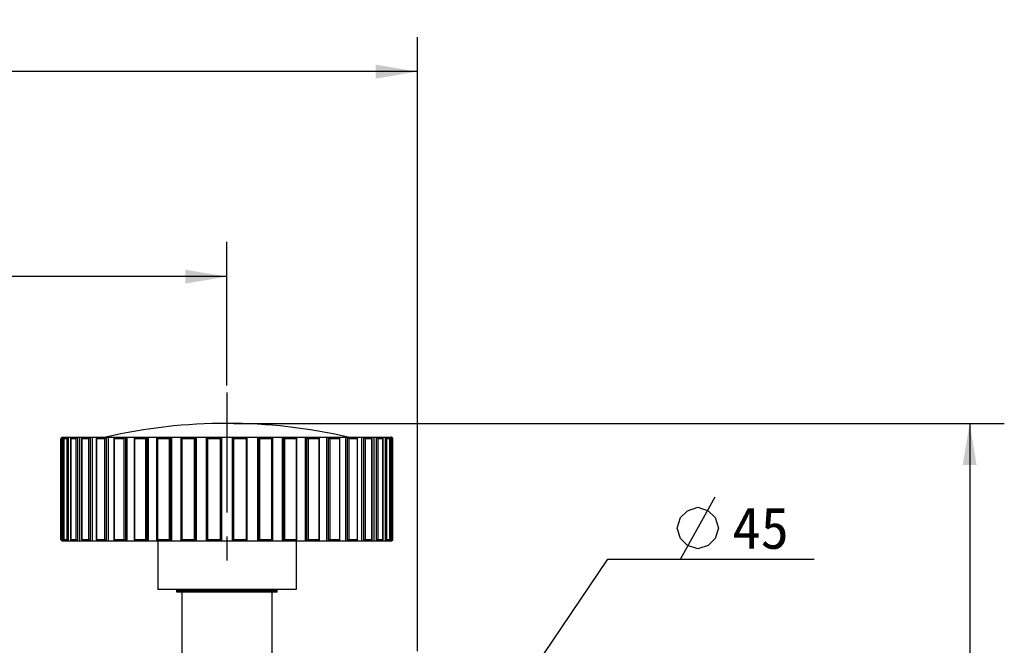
# Model space of a CAD drawing. Header units: millimetres. Extents: x 68 to 220, y 94 to 256.
# Tile 4 of 5: x 149 to 220, y 141 to 186. Entities that reach past the tile are written whole.
import ezdxf
from ezdxf.enums import TextEntityAlignment as Align

# ---------------------------------------------------------------- set-up
doc = ezdxf.new("R2010")
doc.units = ezdxf.units.MM
doc.header["$LTSCALE"] = 23.1
doc.linetypes.add('CENTER', pattern=[0.6, 0.375, -0.075, 0.075, -0.075])
doc.layers.get('0').update_dxf_attribs({"linetype": 'CONTINUOUS'})
for name, color, linetype in [('03_ALL_AXES', 7, 'CONTINUOUS'), ('4', 7, 'CONTINUOUS'), ('51__DRAFT_DIMS', 7, 'CONTINUOUS')]:
    doc.layers.add(name, color=color, linetype=linetype)
doc.styles.get("Standard").update_dxf_attribs({"font": 'simfang.ttf'})
doc.dimstyles.new('DIMSTYLE_1', dxfattribs={"dimtxt": 3, "dimasz": 3, "dimexe": 2.5, "dimexo": 0.5, "dimgap": 0.75, "dimtad": 1, "dimlfac": 2, "dimdsep": 46, "dimtxsty": 'STANDARD', "dimblk": '_FILLED', "dimblk1": '_FILLED', "dimblk2": '_FILLED', "dimcen": 0.09, "dimclrt": 3, "dimazin": 2, "dimtp": 0.3, "dimtm": 0.3, "dimtfac": 1, "dimtofl": 0, "dimtmove": 0, "dimatfit": 3, "dimldrblk": '_FILLED', "dimfxl": 1, "dimtolj": 1, "dimarcsym": 0})
doc.dimstyles.new('DIMSTYLE_3', dxfattribs={"dimtxt": 3, "dimasz": 3, "dimexe": 2.5, "dimexo": 0.5, "dimgap": 0.75, "dimtad": 1, "dimlfac": 2, "dimdsep": 46, "dimtxsty": 'STANDARD', "dimblk": '_FILLED', "dimblk1": '_FILLED', "dimblk2": '_FILLED', "dimcen": 0.09, "dimclrt": 3, "dimazin": 2, "dimtp": 0.5, "dimtm": 0.5, "dimtfac": 1, "dimtofl": 0, "dimtmove": 0, "dimatfit": 3, "dimldrblk": '_FILLED', "dimfxl": 1, "dimtolj": 1, "dimarcsym": 0})
doc.dimstyles.new('DIMSTYLE_5', dxfattribs={"dimtxt": 3, "dimasz": 3, "dimexe": 2.5, "dimexo": 0.5, "dimtad": 1, "dimlfac": 2, "dimdsep": 46, "dimtxsty": 'STANDARD', "dimblk": '_FILLED', "dimblk1": '_FILLED', "dimblk2": '_FILLED', "dimcen": 0.09, "dimclrt": 3, "dimazin": 2, "dimtp": 0.3, "dimtm": 0.3, "dimtfac": 1, "dimtofl": 0, "dimtmove": 0, "dimatfit": 1, "dimldrblk": '_FILLED', "dimfxl": 1, "dimtolj": 1, "dimarcsym": 0})

# ---------------------------------------------------------------- blocks, each defined once
blk = doc.blocks.new('_FILLED')
at = {"color": 0, "linetype": 'ByBlock'}
blk.add_solid([(0, 0), (-1, 0.167), (-1, -0.167)], dxfattribs=at)
blk = doc.blocks.new('*D3')
at = {"layer": '51__DRAFT_DIMS', "color": 4}
for p, q in [((106.752, 145.074), (106.752, 170.091)), ((163.752, 159.722), (163.752, 170.091)), ((106.752, 167.591), (135.252, 167.591)), ((163.752, 167.591), (135.252, 167.591))]:
    blk.add_line(p, q, dxfattribs=at)
at = {"layer": '51__DRAFT_DIMS', "color": 4, "xscale": 3, "yscale": 3, "zscale": 3, "rotation": 180}
blk.add_blockref('_FILLED', (106.752, 167.591), dxfattribs=at)
at = {"layer": '51__DRAFT_DIMS', "color": 4, "xscale": 3, "yscale": 3, "zscale": 3}
blk.add_blockref('_FILLED', (163.752, 167.591), dxfattribs=at)
at = {"layer": '51__DRAFT_DIMS', "color": 3}
blk.add_text('114', height=3, dxfattribs=at).set_placement((135.252, 168.341), align=Align.CENTER)
blk = doc.blocks.new('*D4')
at = {"layer": '51__DRAFT_DIMS', "color": 4}
for p, q in [((106.752, 145.074), (106.752, 184.891)), ((177.502, 140.549), (177.502, 184.891)), ((106.752, 182.391), (142.127, 182.391)), ((177.502, 182.391), (142.127, 182.391))]:
    blk.add_line(p, q, dxfattribs=at)
at = {"layer": '51__DRAFT_DIMS', "color": 4, "xscale": 3, "yscale": 3, "zscale": 3, "rotation": 180}
blk.add_blockref('_FILLED', (106.752, 182.391), dxfattribs=at)
at = {"layer": '51__DRAFT_DIMS', "color": 4, "xscale": 3, "yscale": 3, "zscale": 3}
blk.add_blockref('_FILLED', (177.502, 182.391), dxfattribs=at)
at = {"layer": '51__DRAFT_DIMS', "color": 3}
blk.add_text('141.5', height=3, dxfattribs=at).set_placement((142.127, 183.141), align=Align.CENTER)
blk = doc.blocks.new('*D6')
at = {"layer": '51__DRAFT_DIMS', "color": 4}
for p, q in [((164.252, 156.995), (219.888, 156.995)), ((217.388, 156.995), (217.388, 126.795)), ((217.388, 96.595), (217.388, 126.795)), ((164.252, 96.595), (219.888, 96.595))]:
    blk.add_line(p, q, dxfattribs=at)
at = {"layer": '51__DRAFT_DIMS', "color": 4, "xscale": 3, "yscale": 3, "zscale": 3}
for p, rotation in [((217.388, 156.995), 90), ((217.388, 96.595), 270)]:
    blk.add_blockref('_FILLED', p, dxfattribs=dict(at, rotation=rotation))
at = {"layer": '51__DRAFT_DIMS', "color": 3}
blk.add_text('120.8', height=3, rotation=90, dxfattribs=at).set_placement((216.638, 126.795), align=Align.CENTER)
blk = doc.blocks.new('*D7')
at = {"layer": '51__DRAFT_DIMS', "color": 4}
for p, q in [((183.792, 136.123), (191.254, 147.187)), ((191.254, 147.187), (194.754, 147.187)), ((194.754, 147.187), (206.16, 147.187))]:
    blk.add_line(p, q, dxfattribs=at)
at = {"layer": '51__DRAFT_DIMS', "color": 4, "xscale": 3, "yscale": 3, "zscale": 3, "rotation": 236.0060042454}
blk.add_blockref('_FILLED', (183.792, 136.123), dxfattribs=at)
at = {"layer": '51__DRAFT_DIMS', "color": 3}
blk.add_text('45', height=3, dxfattribs=at).set_placement((200.254, 147.937))

msp = doc.modelspace()

# ---------------------------------------------------------------- linework, layer by layer
at = {"layer": '03_ALL_AXES', "color": 1, "linetype": 'CENTER'}
msp.add_line((163.7525, 159.2223), (163.7525, 146.6047), dxfattribs=at)
at = {"layer": '4', "color": 7}
for p, q in [((151.7628, 148.5954), (151.7628, 155.8956)), ((151.7629, 155.8955), (151.8322, 155.8955)), ((151.8591, 155.9955), (175.6458, 155.9955)), ((151.9434, 155.9955), (151.9439, 155.9959)), ((151.9869, 148.5955), (151.9869, 155.8955)), ((151.9889, 155.8955), (152.195, 155.8955)), ((152.4627, 155.9955), (152.4627, 148.4955)), ((152.4982, 148.5893), (152.4982, 155.9017)), ((152.5045, 155.8955), (152.8423, 155.8955)), ((153.1111, 155.9955), (153.1111, 148.4955)), ((153.2842, 148.5827), (153.2842, 155.9082)), ((153.297, 155.8955), (153.7584, 155.8955)), ((154.0216, 155.9955), (154.0216, 148.4955)), ((154.3254, 148.574), (154.3254, 155.9169)), ((154.3471, 155.8955), (154.9205, 155.8955)), ((155.1716, 155.9955), (155.1716, 148.4955)), ((155.5964, 148.5634), (155.5964, 155.9275)), ((155.6287, 155.8955), (156.3, 155.8955)), ((156.533, 155.9955), (156.533, 148.4955)), ((157.0657, 148.5511), (157.0657, 155.9398)), ((157.1103, 155.8955), (157.8631, 155.8955)), ((158.0721, 155.9955), (158.0721, 148.4955)), ((158.6971, 148.5375), (158.6971, 155.9535)), ((158.7555, 155.8955), (159.5712, 155.8955)), ((159.751, 155.9955), (159.751, 148.4955)), ((160.4506, 148.5228), (160.4506, 155.9682)), ((160.5237, 155.8955), (161.3823, 155.8955)), ((161.5285, 155.9955), (161.5285, 148.4955)), ((162.283, 148.5074), (162.283, 155.9835)), ((162.3715, 155.8955), (163.2517, 155.8955)), ((163.2517, 155.8955), (163.2559, 155.8955)), ((163.3608, 155.9955), (163.3608, 148.4955)), ((164.1441, 148.4955), (164.1441, 155.9955)), ((164.2491, 155.8955), (164.2532, 155.8955)), ((164.2532, 155.8955), (165.1334, 155.8955)), ((165.2219, 148.5074), (165.2219, 155.9835)), ((165.9764, 148.4955), (165.9764, 155.9955)), ((166.1226, 155.8955), (166.9812, 155.8955)), ((167.0543, 148.5228), (167.0543, 155.9682)), ((167.7539, 148.4955), (167.7539, 155.9955)), ((167.9337, 155.8955), (168.7494, 155.8955)), ((168.8078, 148.5375), (168.8078, 155.9535)), ((169.4329, 148.4955), (169.4329, 155.9955)), ((169.6418, 155.8955), (170.3946, 155.8955)), ((170.4393, 148.5511), (170.4393, 155.9398)), ((170.972, 148.4955), (170.972, 155.9955)), ((171.2049, 155.8955), (171.8762, 155.8955)), ((171.9085, 148.5634), (171.9085, 155.9275)), ((172.3333, 148.4955), (172.3333, 155.9955)), ((172.5844, 155.8955), (173.1579, 155.8955)), ((173.1795, 148.574), (173.1795, 155.9169)), ((173.4833, 148.4955), (173.4833, 155.9955)), ((173.7465, 155.8955), (174.2079, 155.8955)), ((174.2207, 148.5827), (174.2207, 155.9082)), ((174.3938, 148.4955), (174.3938, 155.9955)), ((174.6626, 155.8955), (175.0004, 155.8955)), ((175.0067, 148.5893), (175.0067, 155.9017)), ((175.0422, 148.4955), (175.0422, 155.9955)), ((175.3099, 155.8955), (175.5161, 155.8955)), ((175.518, 148.5955), (175.518, 155.8955)), ((175.6727, 155.8955), (175.742, 155.8955)), ((175.7421, 148.5954), (175.7421, 155.8956)), ((151.8322, 148.5955), (151.7629, 148.5955)), ((175.6458, 148.4955), (151.8591, 148.4955)), ((152.195, 148.5955), (151.9889, 148.5955)), ((152.8423, 148.5955), (152.5045, 148.5955)), ((153.7584, 148.5955), (153.297, 148.5955)), ((154.9205, 148.5955), (154.3471, 148.5955)), ((156.3, 148.5955), (155.6287, 148.5955)), ((157.8631, 148.5955), (157.1103, 148.5955)), ((158.7525, 148.4955), (158.7525, 144.9955)), ((159.5712, 148.5955), (158.7555, 148.5955)), ((161.3823, 148.5955), (160.5237, 148.5955)), ((163.2517, 148.5955), (162.3715, 148.5955)), ((163.2559, 148.5954), (163.2517, 148.5955)), ((164.2532, 148.5955), (164.2491, 148.5954)), ((165.1334, 148.5955), (164.2532, 148.5955)), ((166.9812, 148.5955), (166.1226, 148.5955)), ((168.7494, 148.5955), (167.9337, 148.5955)), ((168.7525, 148.4955), (168.7525, 144.9955)), ((170.3946, 148.5955), (169.6418, 148.5955)), ((171.8762, 148.5955), (171.2049, 148.5955)), ((173.1579, 148.5955), (172.5844, 148.5955)), ((174.2079, 148.5955), (173.7465, 148.5955)), ((175.0004, 148.5955), (174.6626, 148.5955)), ((175.5161, 148.5955), (175.3099, 148.5955)), ((175.5615, 148.4955), (175.5611, 148.495)), ((175.742, 148.5955), (175.6727, 148.5955)), ((168.7525, 144.9955), (158.7525, 144.9955)), ((160.1275, 144.7955), (160.1275, 144.9955)), ((167.3775, 144.8955), (160.1275, 144.8955)), ((167.3775, 144.7955), (160.1275, 144.7955)), ((160.5025, 144.7955), (160.5025, 138.0455)), ((167.0025, 144.7955), (167.0025, 138.0455)), ((167.3775, 144.7955), (167.3775, 144.9955))]:
    msp.add_line(p, q, dxfattribs=at)
at = {"layer": '4', "color": 4}
for p, q in [((151.8322, 155.8955), (151.8322, 148.5955)), ((151.9439, 148.4955), (151.9439, 155.9955)), ((151.9889, 148.5955), (151.9889, 155.8955)), ((152.195, 155.8955), (152.195, 148.5955)), ((152.319, 148.4955), (152.319, 155.9955)), ((152.5045, 148.5955), (152.5045, 155.8955)), ((152.8423, 155.8955), (152.8423, 148.5955)), ((152.9757, 148.4955), (152.9757, 155.9955)), ((153.297, 148.5955), (153.297, 155.8955)), ((153.7584, 155.8955), (153.7584, 148.5955)), ((153.8977, 148.4955), (153.8977, 155.9955)), ((154.3471, 148.5955), (154.3471, 155.8955)), ((154.9205, 155.8955), (154.9205, 148.5955)), ((155.0624, 148.4955), (155.0624, 155.9955)), ((155.6287, 148.5955), (155.6287, 155.8955)), ((156.3, 155.8955), (156.3, 148.5955)), ((156.441, 148.4955), (156.441, 155.9955)), ((157.1103, 148.5955), (157.1103, 155.8955)), ((157.8631, 155.8955), (157.8631, 148.5955)), ((157.9997, 148.4955), (157.9997, 155.9955)), ((158.7555, 148.5955), (158.7555, 155.8955)), ((159.5712, 155.8955), (159.5712, 148.5955)), ((159.7001, 148.4955), (159.7001, 155.9955)), ((160.5237, 148.5955), (160.5237, 155.8955)), ((161.3823, 155.8955), (161.3823, 148.5955)), ((161.5002, 148.4955), (161.5002, 155.9955)), ((162.3715, 148.5955), (162.3715, 155.8955)), ((163.2517, 155.8955), (163.2517, 148.5955)), ((163.3558, 148.4955), (163.3558, 155.9955)), ((164.1491, 155.9955), (164.1491, 148.4955)), ((164.2532, 148.5955), (164.2532, 155.8955)), ((165.1334, 155.8955), (165.1334, 148.5955)), ((166.0047, 155.9955), (166.0047, 148.4955)), ((166.1226, 148.5955), (166.1226, 155.8955)), ((166.9812, 155.8955), (166.9812, 148.5955)), ((167.8048, 155.9955), (167.8048, 148.4955)), ((167.9337, 148.5955), (167.9337, 155.8955)), ((168.7494, 155.8955), (168.7494, 148.5955)), ((169.5052, 155.9955), (169.5052, 148.4955)), ((169.6418, 148.5955), (169.6418, 155.8955)), ((170.3946, 155.8955), (170.3946, 148.5955)), ((171.0639, 155.9955), (171.0639, 148.4955)), ((171.2049, 148.5955), (171.2049, 155.8955)), ((171.8762, 155.8955), (171.8762, 148.5955)), ((172.4425, 155.9955), (172.4425, 148.4955)), ((172.5844, 148.5955), (172.5844, 155.8955)), ((173.1579, 155.8955), (173.1579, 148.5955)), ((173.6072, 155.9955), (173.6072, 148.4955)), ((173.7465, 148.5955), (173.7465, 155.8955)), ((174.2079, 155.8955), (174.2079, 148.5955)), ((174.5292, 155.9955), (174.5292, 148.4955)), ((174.6626, 148.5955), (174.6626, 155.8955)), ((175.0004, 155.8955), (175.0004, 148.5955)), ((175.1859, 155.9955), (175.1859, 148.4955)), ((175.3099, 148.5955), (175.3099, 155.8955)), ((175.5161, 155.8955), (175.5161, 148.5955)), ((175.5611, 155.9955), (175.5611, 148.4955)), ((175.6727, 148.5955), (175.6727, 155.8955))]:
    msp.add_line(p, q, dxfattribs=at)
at = {"layer": '4', "color": 7}
for centre, radius, start, end in [((163.7525, 118.2142), 38.7812, 76.960396, 103.039604), ((150.3293, 157.5954), 2.2727, 314.826781, 315.252148), ((151.626, 156.6618), 0.9611, 315.849583, 316.143989), ((152.544, 156.3868), 0.5824, 317.360571, 317.833671), ((153.5937, 156.2476), 0.3947, 319.695758, 320.368135), ((154.8347, 156.1622), 0.2819, 322.958224, 323.857363), ((156.2636, 156.1049), 0.2083, 327.274662, 328.428806), ((157.8565, 156.0652), 0.1591, 332.767404, 334.194817), ((159.5797, 156.0369), 0.1272, 339.489555, 341.189593), ((162.3839, 155.9835), 0.1009, 172.940428, 179.969095), ((164.2494, 155.9992), 0.1004, 181.909691, 183.884309), ((165.1211, 155.9835), 0.1009, 0.030909, 7.05957), ((177.2657, 157.6876), 2.4016, 224.781162, 224.929309), ((177.1327, 157.553), 2.2124, 224.89551, 225.186897), ((150.3722, 146.9379), 2.2124, 44.89551, 45.186897), ((150.2392, 146.8034), 2.4016, 44.781162, 44.929309), ((162.3839, 148.5074), 0.1009, 180.030909, 187.05957), ((163.2555, 148.4917), 0.1004, 1.909691, 3.884309), ((165.1211, 148.5074), 0.1009, 352.940428, 359.969095), ((167.9252, 148.454), 0.1272, 159.489555, 161.189593), ((169.6484, 148.4258), 0.1591, 152.767404, 154.194817), ((171.2413, 148.386), 0.2083, 147.274662, 148.428806), ((172.6702, 148.3288), 0.2819, 142.958224, 143.857363), ((173.9112, 148.2433), 0.3947, 139.695758, 140.368135), ((174.9609, 148.1041), 0.5824, 137.360571, 137.833671), ((175.8789, 147.8292), 0.9611, 135.849583, 136.143989), ((177.1756, 146.8955), 2.2727, 134.826781, 135.252148)]:
    msp.add_arc(centre, radius, start, end, dxfattribs=at)
for points, knots in [([(151.8595, 155.9959), (151.854, 155.9904), (151.8431, 155.9794), (151.827, 155.9632), (151.8115, 155.9475), (151.7992, 155.9349), (151.79, 155.9254), (151.7838, 155.9189), (151.7781, 155.9129), (151.7731, 155.9076), (151.769, 155.9031), (151.7661, 155.8999), (151.7644, 155.8979), (151.7636, 155.8968), (151.7631, 155.8961), (151.7628, 155.8957), (151.7628, 155.8956)], [0, 0, 0, 0, 0.1677356, 0.3325885, 0.4917498, 0.6415183, 0.7113126, 0.7765943, 0.8362863, 0.8890863, 0.9334698, 0.9677611, 0.9806015, 0.9903257, 0.9967997, 1, 1, 1, 1]), ([(151.8322, 155.8955), (151.8328, 155.8955), (151.8345, 155.8963), (151.8374, 155.898), (151.8413, 155.9008), (151.846, 155.9045), (151.8515, 155.9089), (151.8599, 155.9161), (151.8713, 155.9261), (151.8856, 155.9393), (151.906, 155.9585), (151.9213, 155.9734), (151.9315, 155.9835)], [0, 0, 0, 0, 0.0144995, 0.0402063, 0.0765168, 0.1221459, 0.175643, 0.2356176, 0.3702732, 0.5184927, 0.6750858, 1, 1, 1, 1]), ([(152.068, 155.9959), (152.0582, 155.986), (152.0441, 155.9712), (152.0262, 155.9515), (152.0142, 155.9377), (152.0037, 155.9249), (151.9953, 155.9137), (151.99, 155.9056), (151.9875, 155.9004), (151.9869, 155.8983), (151.9869, 155.8974)], [0, 0, 0, 0, 0.324857, 0.4784652, 0.6225281, 0.7531054, 0.8646652, 0.9496534, 0.9795195, 1, 1, 1, 1]), ([(151.9869, 155.8974), (151.9869, 155.8969), (151.9872, 155.8957), (151.9883, 155.8955), (151.9889, 155.8955)], [0, 0, 0, 0, 0.4964418, 1, 1, 1, 1]), ([(152.3156, 155.9923), (152.3048, 155.9812), (152.2882, 155.9649), (152.2655, 155.9442), (152.2486, 155.9297), (152.2324, 155.9167), (152.2177, 155.906), (152.2066, 155.8993), (152.1993, 155.8962), (152.1963, 155.8955), (152.195, 155.8955)], [0, 0, 0, 0, 0.2986262, 0.4471364, 0.5913216, 0.7267458, 0.8466007, 0.941037, 0.9753431, 1, 1, 1, 1]), ([(152.5641, 155.9959), (152.5558, 155.987), (152.5402, 155.9696), (152.5225, 155.9475), (152.511, 155.9308), (152.5044, 155.9198), (152.4999, 155.9103), (152.4982, 155.9043), (152.4982, 155.9017)], [0, 0, 0, 0, 0.3155589, 0.6025407, 0.7295917, 0.841195, 0.9328477, 1, 1, 1, 1]), ([(152.4982, 155.9017), (152.4982, 155.9001), (152.499, 155.8963), (152.5028, 155.8955), (152.5045, 155.8955)], [0, 0, 0, 0, 0.4925323, 1, 1, 1, 1]), ([(152.9724, 155.9923), (152.962, 155.9811), (152.9403, 155.9592), (152.9114, 155.9341), (152.8876, 155.9165), (152.8708, 155.9057), (152.8561, 155.8983), (152.8464, 155.8955), (152.8423, 155.8955)], [0, 0, 0, 0, 0.279862, 0.5623663, 0.6974104, 0.8212414, 0.9252324, 1, 1, 1, 1]), ([(153.3358, 155.9959), (153.3289, 155.988), (153.3162, 155.9725), (153.3001, 155.9494), (153.2899, 155.9308), (153.2852, 155.9172), (153.2842, 155.9111), (153.2842, 155.9082)], [0, 0, 0, 0, 0.3052479, 0.582715, 0.8198298, 0.9181314, 1, 1, 1, 1]), ([(153.2842, 155.9082), (153.2842, 155.905), (153.2854, 155.8995), (153.2915, 155.8959), (153.2951, 155.8955), (153.297, 155.8955)], [0, 0, 0, 0, 0.4817266, 0.7158991, 1, 1, 1, 1]), ([(153.8947, 155.9923), (153.8851, 155.9809), (153.8641, 155.9587), (153.8297, 155.9292), (153.7989, 155.9086), (153.7748, 155.898), (153.7634, 155.8955), (153.7584, 155.8955)], [0, 0, 0, 0, 0.2633622, 0.5366429, 0.7983453, 0.9109211, 1, 1, 1, 1]), ([(154.364, 155.9959), (154.3536, 155.9828), (154.34, 155.963), (154.3282, 155.9357), (154.3254, 155.9228), (154.3254, 155.9169)], [0, 0, 0, 0, 0.5636443, 0.8015583, 1, 1, 1, 1]), ([(154.3254, 155.9169), (154.3254, 155.914), (154.326, 155.9084), (154.3301, 155.9009), (154.3377, 155.8962), (154.3438, 155.8955), (154.3471, 155.8955)], [0, 0, 0, 0, 0.2522277, 0.4794544, 0.7148921, 1, 1, 1, 1]), ([(155.0597, 155.9923), (155.0511, 155.9808), (155.0314, 155.9584), (154.9974, 155.9286), (154.9655, 155.9082), (154.9392, 155.8978), (154.9264, 155.8955), (154.9205, 155.8955)], [0, 0, 0, 0, 0.2489468, 0.513749, 0.777829, 0.898066, 1, 1, 1, 1]), ([(155.6233, 155.9959), (155.6157, 155.9847), (155.6059, 155.9677), (155.598, 155.9441), (155.5964, 155.9329), (155.5964, 155.9275)], [0, 0, 0, 0, 0.5457585, 0.7856137, 1, 1, 1, 1]), ([(155.5964, 155.9275), (155.5964, 155.9233), (155.5973, 155.9152), (155.6032, 155.904), (155.6145, 155.8966), (155.6237, 155.8955), (155.6287, 155.8955)], [0, 0, 0, 0, 0.2448138, 0.4722186, 0.7113543, 1, 1, 1, 1]), ([(156.4388, 155.9923), (156.4314, 155.9807), (156.4135, 155.958), (156.3808, 155.9281), (156.3484, 155.9078), (156.3207, 155.8977), (156.3067, 155.8955), (156.3, 155.8955)], [0, 0, 0, 0, 0.2366141, 0.493565, 0.7593237, 0.8863753, 1, 1, 1, 1]), ([(157.0828, 155.9959), (157.0777, 155.9868), (157.0695, 155.9688), (157.0657, 155.9491), (157.0657, 155.9398)], [0, 0, 0, 0, 0.5306155, 1, 1, 1, 1]), ([(157.0657, 155.9398), (157.0657, 155.9342), (157.067, 155.9231), (157.075, 155.9078), (157.0905, 155.8973), (157.1034, 155.8955), (157.1103, 155.8955)], [0, 0, 0, 0, 0.2377586, 0.46524, 0.7082543, 1, 1, 1, 1]), ([(157.998, 155.9923), (157.992, 155.9807), (157.9765, 155.9578), (157.9458, 155.9276), (157.9079, 155.9038), (157.8779, 155.8955), (157.8631, 155.8955)], [0, 0, 0, 0, 0.2268211, 0.4767631, 0.7436604, 1, 1, 1, 1]), ([(158.7066, 155.9959), (158.7051, 155.9924), (158.7, 155.9788), (158.6971, 155.9642), (158.6971, 155.9535)], [0, 0, 0, 0, 0.2637604, 1, 1, 1, 1]), ([(158.6971, 155.9535), (158.6971, 155.9464), (158.699, 155.9321), (158.7095, 155.9124), (158.7295, 155.8982), (158.7465, 155.8955), (158.7555, 155.8955)], [0, 0, 0, 0, 0.2313331, 0.4589715, 0.705965, 1, 1, 1, 1]), ([(159.6988, 155.9923), (159.6945, 155.9808), (159.6819, 155.9577), (159.6539, 155.9272), (159.6167, 155.9032), (159.5864, 155.8955), (159.5712, 155.8955)], [0, 0, 0, 0, 0.2194303, 0.4625431, 0.7290613, 1, 1, 1, 1]), ([(160.4546, 155.9959), (160.4539, 155.9936), (160.4517, 155.9845), (160.4506, 155.9751), (160.4506, 155.9682)], [0, 0, 0, 0, 0.2559298, 1, 1, 1, 1]), ([(160.4506, 155.9682), (160.4506, 155.9595), (160.4531, 155.942), (160.4664, 155.9176), (160.4911, 155.8994), (160.5124, 155.8955), (160.5237, 155.8955)], [0, 0, 0, 0, 0.2256365, 0.4537303, 0.7047988, 1, 1, 1, 1]), ([(161.5002, 155.9959), (161.498, 155.9842), (161.4892, 155.9603), (161.4695, 155.9344), (161.448, 155.9166), (161.4216, 155.9013), (161.398, 155.8955), (161.3823, 155.8955)], [0, 0, 0, 0, 0.2146927, 0.4508024, 0.5796896, 0.7160999, 1, 1, 1, 1]), ([(162.283, 155.9835), (162.283, 155.9734), (162.2863, 155.9524), (162.3026, 155.9234), (162.332, 155.9009), (162.3579, 155.8955), (162.3715, 155.8955)], [0, 0, 0, 0, 0.2206552, 0.4497219, 0.7050101, 1, 1, 1, 1]), ([(163.2559, 155.8955), (163.2709, 155.8961), (163.293, 155.9022), (163.3169, 155.9179), (163.3352, 155.9357), (163.3507, 155.9616), (163.3554, 155.9847), (163.3558, 155.9959)], [0, 0, 0, 0, 0.2918719, 0.4262959, 0.5520379, 0.7832464, 1, 1, 1, 1]), ([(164.1493, 155.9924), (164.15, 155.9815), (164.1553, 155.9591), (164.171, 155.934), (164.1892, 155.917), (164.2128, 155.9019), (164.2344, 155.8961), (164.2491, 155.8955)], [0, 0, 0, 0, 0.216692, 0.4483704, 0.5743318, 0.7088149, 1, 1, 1, 1]), ([(165.1334, 155.8955), (165.147, 155.8955), (165.1729, 155.9009), (165.2024, 155.9234), (165.2186, 155.9524), (165.2219, 155.9734), (165.2219, 155.9835)], [0, 0, 0, 0, 0.2949899, 0.5502778, 0.7793445, 1, 1, 1, 1]), ([(166.1226, 155.8955), (166.1069, 155.8955), (166.0834, 155.9013), (166.057, 155.9166), (166.0355, 155.9344), (166.0157, 155.9603), (166.0069, 155.9842), (166.0047, 155.9959)], [0, 0, 0, 0, 0.2838999, 0.4203105, 0.5491978, 0.7853074, 1, 1, 1, 1]), ([(166.9812, 155.8955), (166.9925, 155.8955), (167.0139, 155.8994), (167.0386, 155.9176), (167.0518, 155.942), (167.0543, 155.9595), (167.0543, 155.9682)], [0, 0, 0, 0, 0.2952013, 0.5462695, 0.7743631, 1, 1, 1, 1]), ([(167.0543, 155.9682), (167.0543, 155.9705), (167.0539, 155.9798), (167.0522, 155.9891), (167.0503, 155.9959)], [0, 0, 0, 0, 0.2450889, 1, 1, 1, 1]), ([(167.9337, 155.8955), (167.9181, 155.8955), (167.887, 155.9036), (167.8492, 155.9286), (167.8211, 155.9602), (167.8089, 155.984), (167.8048, 155.9959)], [0, 0, 0, 0, 0.2722093, 0.5390983, 0.7816514, 1, 1, 1, 1]), ([(168.7494, 155.8955), (168.7585, 155.8955), (168.7754, 155.8982), (168.7954, 155.9124), (168.8059, 155.9321), (168.8078, 155.9464), (168.8078, 155.9535)], [0, 0, 0, 0, 0.2940351, 0.5410285, 0.7686668, 1, 1, 1, 1]), ([(168.8078, 155.9535), (168.8078, 155.9569), (168.8068, 155.9715), (168.8027, 155.9857), (168.7983, 155.9959)], [0, 0, 0, 0, 0.238081, 1, 1, 1, 1]), ([(169.6418, 155.8955), (169.6266, 155.8955), (169.5959, 155.9042), (169.5572, 155.929), (169.5263, 155.9603), (169.5109, 155.9839), (169.5052, 155.9959)], [0, 0, 0, 0, 0.2576194, 0.5251164, 0.7745584, 1, 1, 1, 1]), ([(170.3946, 155.8955), (170.4015, 155.8955), (170.4144, 155.8973), (170.4299, 155.9078), (170.4379, 155.9231), (170.4393, 155.9342), (170.4393, 155.9398)], [0, 0, 0, 0, 0.2917459, 0.5347602, 0.7622414, 1, 1, 1, 1]), ([(170.4393, 155.9398), (170.4393, 155.9491), (170.4354, 155.9688), (170.4272, 155.9868), (170.4221, 155.9959)], [0, 0, 0, 0, 0.4693846, 1, 1, 1, 1]), ([(171.2049, 155.8955), (171.1981, 155.8955), (171.1836, 155.8978), (171.1552, 155.9084), (171.1221, 155.9295), (171.0891, 155.9605), (171.0712, 155.984), (171.0639, 155.9959)], [0, 0, 0, 0, 0.1141526, 0.2419197, 0.5084333, 0.7649461, 1, 1, 1, 1]), ([(171.8762, 155.8955), (171.8812, 155.8955), (171.8904, 155.8966), (171.9017, 155.904), (171.9076, 155.9152), (171.9085, 155.9233), (171.9085, 155.9275)], [0, 0, 0, 0, 0.2886458, 0.5277818, 0.7551863, 1, 1, 1, 1]), ([(171.9085, 155.9275), (171.9085, 155.9329), (171.9069, 155.9441), (171.899, 155.9677), (171.8892, 155.9847), (171.8816, 155.9959)], [0, 0, 0, 0, 0.214386, 0.4542413, 1, 1, 1, 1]), ([(172.5844, 155.8955), (172.5784, 155.8955), (172.5651, 155.8979), (172.5382, 155.9088), (172.5055, 155.93), (172.471, 155.9608), (172.4512, 155.984), (172.4425, 155.9959)], [0, 0, 0, 0, 0.1023477, 0.2232995, 0.4882614, 0.7526994, 1, 1, 1, 1]), ([(173.1795, 155.9169), (173.1795, 155.9228), (173.1767, 155.9357), (173.1649, 155.963), (173.1513, 155.9828), (173.1409, 155.9959)], [0, 0, 0, 0, 0.1984413, 0.4363553, 1, 1, 1, 1]), ([(173.1579, 155.8955), (173.1611, 155.8955), (173.1672, 155.8962), (173.1749, 155.9009), (173.1789, 155.9084), (173.1795, 155.914), (173.1795, 155.9169)], [0, 0, 0, 0, 0.2851079, 0.5205459, 0.7477726, 1, 1, 1, 1]), ([(173.7465, 155.8955), (173.7413, 155.8955), (173.7296, 155.8982), (173.7048, 155.9092), (173.6733, 155.9306), (173.6382, 155.9612), (173.6169, 155.9841), (173.6072, 155.9959)], [0, 0, 0, 0, 0.0893872, 0.2026746, 0.4653605, 0.7383346, 1, 1, 1, 1]), ([(174.2207, 155.9082), (174.2207, 155.9111), (174.2197, 155.9172), (174.215, 155.9308), (174.2048, 155.9494), (174.1887, 155.9725), (174.176, 155.988), (174.1691, 155.9959)], [0, 0, 0, 0, 0.0818685, 0.1801699, 0.4172844, 0.6947519, 1, 1, 1, 1]), ([(174.2079, 155.8955), (174.2098, 155.8955), (174.2134, 155.8959), (174.2195, 155.8995), (174.2207, 155.905), (174.2207, 155.9082)], [0, 0, 0, 0, 0.2841009, 0.5182735, 1, 1, 1, 1]), ([(174.6626, 155.8955), (174.6583, 155.8955), (174.6484, 155.8985), (174.6331, 155.9062), (174.6159, 155.9175), (174.5914, 155.9358), (174.5619, 155.9617), (174.5398, 155.9843), (174.5292, 155.9959)], [0, 0, 0, 0, 0.075003, 0.1797187, 0.3042336, 0.4396676, 0.7218928, 1, 1, 1, 1]), ([(175.0067, 155.9017), (175.0067, 155.9043), (175.005, 155.9103), (175.0006, 155.9198), (174.9939, 155.9308), (174.9824, 155.9475), (174.9647, 155.9696), (174.9491, 155.987), (174.9408, 155.9959)], [0, 0, 0, 0, 0.0671522, 0.1588047, 0.2704078, 0.3974587, 0.6844408, 1, 1, 1, 1]), ([(175.0004, 155.8955), (175.0021, 155.8955), (175.0059, 155.8963), (175.0067, 155.9001), (175.0067, 155.9017)], [0, 0, 0, 0, 0.5074675, 1, 1, 1, 1]), ([(175.3099, 155.8955), (175.3086, 155.8955), (175.3055, 155.8962), (175.2979, 155.8995), (175.2864, 155.9066), (175.2712, 155.9177), (175.2545, 155.9312), (175.2371, 155.9462), (175.2139, 155.9676), (175.1969, 155.9844), (175.1859, 155.9959)], [0, 0, 0, 0, 0.024667, 0.0591929, 0.1543992, 0.2749906, 0.4108358, 0.5550618, 0.7032328, 1, 1, 1, 1]), ([(175.518, 155.8974), (175.518, 155.8983), (175.5174, 155.9004), (175.5149, 155.9056), (175.5096, 155.9137), (175.5012, 155.9249), (175.4907, 155.9377), (175.4787, 155.9515), (175.4608, 155.9712), (175.4467, 155.986), (175.437, 155.9959)], [0, 0, 0, 0, 0.0204805, 0.0503466, 0.1353347, 0.2468942, 0.3774714, 0.5215343, 0.6751427, 1, 1, 1, 1]), ([(175.5161, 155.8955), (175.5166, 155.8955), (175.5178, 155.8957), (175.518, 155.8969), (175.518, 155.8974)], [0, 0, 0, 0, 0.5035582, 1, 1, 1, 1]), ([(175.6727, 155.8955), (175.6721, 155.8955), (175.6704, 155.8963), (175.6675, 155.898), (175.6636, 155.9008), (175.6589, 155.9045), (175.6534, 155.9089), (175.645, 155.9161), (175.6336, 155.9261), (175.6193, 155.9393), (175.5989, 155.9585), (175.5836, 155.9734), (175.5734, 155.9835)], [0, 0, 0, 0, 0.014499, 0.0402046, 0.0765136, 0.1221417, 0.1756391, 0.2356153, 0.3702763, 0.5185011, 0.6750951, 1, 1, 1, 1]), ([(175.7421, 155.8956), (175.7421, 155.8957), (175.7418, 155.8961), (175.7413, 155.8968), (175.7405, 155.8979), (175.7388, 155.8999), (175.7359, 155.9031), (175.7318, 155.9076), (175.7268, 155.9129), (175.7211, 155.9189), (175.7149, 155.9254), (175.7057, 155.9349), (175.6934, 155.9475), (175.6779, 155.9632), (175.6618, 155.9794), (175.6509, 155.9904), (175.6454, 155.9959)], [0, 0, 0, 0, 0.0032003, 0.0096743, 0.0193985, 0.0322389, 0.0665303, 0.1109136, 0.1637136, 0.2234055, 0.2886871, 0.3584812, 0.5082496, 0.6674112, 0.8322644, 1, 1, 1, 1]), ([(151.7628, 148.5954), (151.7628, 148.5952), (151.7631, 148.5948), (151.7636, 148.5941), (151.7644, 148.593), (151.7661, 148.591), (151.769, 148.5878), (151.7731, 148.5834), (151.7781, 148.578), (151.7838, 148.5721), (151.79, 148.5655), (151.7992, 148.556), (151.8115, 148.5434), (151.827, 148.5277), (151.8431, 148.5115), (151.854, 148.5006), (151.8595, 148.495)], [0, 0, 0, 0, 0.0032003, 0.0096743, 0.0193985, 0.0322389, 0.0665303, 0.1109136, 0.1637136, 0.2234055, 0.2886871, 0.3584812, 0.5082496, 0.6674112, 0.8322644, 1, 1, 1, 1]), ([(151.8322, 148.5955), (151.8328, 148.5955), (151.8345, 148.5947), (151.8374, 148.593), (151.8413, 148.5901), (151.846, 148.5865), (151.8515, 148.582), (151.8599, 148.5749), (151.8713, 148.5648), (151.8856, 148.5516), (151.906, 148.5325), (151.9213, 148.5176), (151.9315, 148.5074)], [0, 0, 0, 0, 0.014499, 0.0402046, 0.0765136, 0.1221417, 0.1756391, 0.2356153, 0.3702763, 0.5185011, 0.6750951, 1, 1, 1, 1]), ([(151.9889, 148.5955), (151.9883, 148.5955), (151.9872, 148.5952), (151.9869, 148.594), (151.9869, 148.5935)], [0, 0, 0, 0, 0.5035582, 1, 1, 1, 1]), ([(151.9869, 148.5935), (151.9869, 148.5926), (151.9875, 148.5905), (151.99, 148.5853), (151.9953, 148.5772), (152.0037, 148.566), (152.0142, 148.5533), (152.0262, 148.5395), (152.0441, 148.5197), (152.0582, 148.505), (152.068, 148.495)], [0, 0, 0, 0, 0.0204805, 0.0503466, 0.1353347, 0.2468942, 0.3774714, 0.5215343, 0.6751427, 1, 1, 1, 1]), ([(152.195, 148.5955), (152.1963, 148.5955), (152.1994, 148.5947), (152.207, 148.5915), (152.2185, 148.5844), (152.2337, 148.5733), (152.2505, 148.5598), (152.2678, 148.5447), (152.291, 148.5233), (152.308, 148.5065), (152.319, 148.495)], [0, 0, 0, 0, 0.024667, 0.0591929, 0.1543992, 0.2749906, 0.4108358, 0.5550618, 0.7032328, 1, 1, 1, 1]), ([(152.5045, 148.5955), (152.5028, 148.5955), (152.499, 148.5946), (152.4982, 148.5909), (152.4982, 148.5893)], [0, 0, 0, 0, 0.5074675, 1, 1, 1, 1]), ([(152.4982, 148.5893), (152.4982, 148.5867), (152.4999, 148.5806), (152.5044, 148.5711), (152.511, 148.5602), (152.5225, 148.5434), (152.5402, 148.5213), (152.5558, 148.5039), (152.5641, 148.495)], [0, 0, 0, 0, 0.0671522, 0.1588047, 0.2704078, 0.3974587, 0.6844408, 1, 1, 1, 1]), ([(152.8423, 148.5955), (152.8466, 148.5955), (152.8565, 148.5924), (152.8718, 148.5847), (152.8891, 148.5735), (152.9135, 148.5551), (152.943, 148.5292), (152.9651, 148.5067), (152.9757, 148.495)], [0, 0, 0, 0, 0.075003, 0.1797187, 0.3042336, 0.4396676, 0.7218928, 1, 1, 1, 1]), ([(153.297, 148.5955), (153.2951, 148.5955), (153.2915, 148.5951), (153.2854, 148.5914), (153.2842, 148.586), (153.2842, 148.5827)], [0, 0, 0, 0, 0.2841009, 0.5182735, 1, 1, 1, 1]), ([(153.2842, 148.5827), (153.2842, 148.5799), (153.2852, 148.5737), (153.2899, 148.5601), (153.3001, 148.5416), (153.3162, 148.5184), (153.3289, 148.5029), (153.3358, 148.495)], [0, 0, 0, 0, 0.0818685, 0.1801699, 0.4172844, 0.6947519, 1, 1, 1, 1]), ([(153.7584, 148.5955), (153.7636, 148.5955), (153.7753, 148.5928), (153.8001, 148.5817), (153.8317, 148.5603), (153.8667, 148.5297), (153.888, 148.5068), (153.8977, 148.495)], [0, 0, 0, 0, 0.0893872, 0.2026746, 0.4653605, 0.7383346, 1, 1, 1, 1]), ([(154.3471, 148.5955), (154.3438, 148.5955), (154.3377, 148.5948), (154.3301, 148.59), (154.326, 148.5825), (154.3254, 148.5769), (154.3254, 148.574)], [0, 0, 0, 0, 0.2851079, 0.5205459, 0.7477726, 1, 1, 1, 1]), ([(154.3254, 148.574), (154.3254, 148.5681), (154.3282, 148.5552), (154.34, 148.528), (154.3536, 148.5082), (154.364, 148.495)], [0, 0, 0, 0, 0.1984413, 0.4363553, 1, 1, 1, 1]), ([(154.9205, 148.5955), (154.9265, 148.5955), (154.9398, 148.593), (154.9668, 148.5821), (154.9994, 148.5609), (155.0339, 148.5301), (155.0537, 148.5069), (155.0624, 148.495)], [0, 0, 0, 0, 0.1023477, 0.2232995, 0.4882614, 0.7526994, 1, 1, 1, 1]), ([(155.6287, 148.5955), (155.6237, 148.5955), (155.6145, 148.5943), (155.6032, 148.5869), (155.5973, 148.5758), (155.5964, 148.5676), (155.5964, 148.5634)], [0, 0, 0, 0, 0.2886458, 0.5277818, 0.7551863, 1, 1, 1, 1]), ([(155.5964, 148.5634), (155.5964, 148.5581), (155.598, 148.5468), (155.6059, 148.5233), (155.6157, 148.5062), (155.6233, 148.495)], [0, 0, 0, 0, 0.214386, 0.4542413, 1, 1, 1, 1]), ([(156.3, 148.5955), (156.3068, 148.5955), (156.3213, 148.5932), (156.3497, 148.5825), (156.3828, 148.5614), (156.4159, 148.5304), (156.4337, 148.507), (156.441, 148.495)], [0, 0, 0, 0, 0.1141526, 0.2419197, 0.5084333, 0.7649461, 1, 1, 1, 1]), ([(157.1103, 148.5955), (157.1034, 148.5955), (157.0905, 148.5936), (157.075, 148.5831), (157.067, 148.5678), (157.0657, 148.5567), (157.0657, 148.5511)], [0, 0, 0, 0, 0.2917459, 0.5347602, 0.7622414, 1, 1, 1, 1]), ([(157.0657, 148.5511), (157.0657, 148.5419), (157.0695, 148.5222), (157.0777, 148.5042), (157.0828, 148.495)], [0, 0, 0, 0, 0.4693846, 1, 1, 1, 1]), ([(157.8631, 148.5955), (157.8783, 148.5955), (157.9091, 148.5867), (157.9477, 148.5619), (157.9787, 148.5307), (157.994, 148.507), (157.9997, 148.495)], [0, 0, 0, 0, 0.2576194, 0.5251164, 0.7745584, 1, 1, 1, 1]), ([(158.7555, 148.5955), (158.7465, 148.5955), (158.7295, 148.5927), (158.7095, 148.5785), (158.699, 148.5588), (158.6971, 148.5446), (158.6971, 148.5375)], [0, 0, 0, 0, 0.2940351, 0.5410285, 0.7686668, 1, 1, 1, 1]), ([(158.6971, 148.5375), (158.6971, 148.534), (158.6981, 148.5195), (158.7023, 148.5052), (158.7066, 148.495)], [0, 0, 0, 0, 0.238081, 1, 1, 1, 1]), ([(159.5712, 148.5955), (159.5869, 148.5955), (159.6179, 148.5874), (159.6557, 148.5623), (159.6838, 148.5308), (159.696, 148.5069), (159.7001, 148.495)], [0, 0, 0, 0, 0.2722093, 0.5390983, 0.7816514, 1, 1, 1, 1]), ([(160.5237, 148.5955), (160.5124, 148.5955), (160.4911, 148.5916), (160.4664, 148.5733), (160.4531, 148.549), (160.4506, 148.5314), (160.4506, 148.5228)], [0, 0, 0, 0, 0.2952013, 0.5462695, 0.7743631, 1, 1, 1, 1]), ([(160.4506, 148.5228), (160.4506, 148.5205), (160.451, 148.5111), (160.4527, 148.5018), (160.4546, 148.495)], [0, 0, 0, 0, 0.2450889, 1, 1, 1, 1]), ([(161.3823, 148.5955), (161.398, 148.5955), (161.4216, 148.5897), (161.448, 148.5744), (161.4695, 148.5566), (161.4892, 148.5306), (161.498, 148.5067), (161.5002, 148.495)], [0, 0, 0, 0, 0.2838999, 0.4203105, 0.5491978, 0.7853074, 1, 1, 1, 1]), ([(162.3715, 148.5955), (162.3579, 148.5955), (162.332, 148.5901), (162.3026, 148.5676), (162.2863, 148.5385), (162.283, 148.5176), (162.283, 148.5074)], [0, 0, 0, 0, 0.2949899, 0.5502778, 0.7793445, 1, 1, 1, 1]), ([(163.3556, 148.4985), (163.3549, 148.5094), (163.3496, 148.5319), (163.3339, 148.5569), (163.3157, 148.574), (163.2921, 148.589), (163.2705, 148.5948), (163.2559, 148.5954)], [0, 0, 0, 0, 0.216692, 0.4483704, 0.5743318, 0.7088149, 1, 1, 1, 1]), ([(164.2491, 148.5954), (164.234, 148.5948), (164.2119, 148.5887), (164.188, 148.573), (164.1697, 148.5553), (164.1542, 148.5294), (164.1495, 148.5062), (164.1491, 148.495)], [0, 0, 0, 0, 0.2918719, 0.4262959, 0.5520379, 0.7832464, 1, 1, 1, 1]), ([(165.2219, 148.5074), (165.2219, 148.5176), (165.2186, 148.5385), (165.2024, 148.5676), (165.1729, 148.5901), (165.147, 148.5955), (165.1334, 148.5955)], [0, 0, 0, 0, 0.2206552, 0.4497219, 0.7050101, 1, 1, 1, 1]), ([(166.0047, 148.495), (166.0069, 148.5067), (166.0157, 148.5306), (166.0355, 148.5566), (166.057, 148.5744), (166.0834, 148.5897), (166.1069, 148.5955), (166.1226, 148.5955)], [0, 0, 0, 0, 0.2146927, 0.4508024, 0.5796896, 0.7160999, 1, 1, 1, 1]), ([(167.0543, 148.5228), (167.0543, 148.5314), (167.0518, 148.549), (167.0386, 148.5733), (167.0139, 148.5916), (166.9925, 148.5955), (166.9812, 148.5955)], [0, 0, 0, 0, 0.2256365, 0.4537303, 0.7047988, 1, 1, 1, 1]), ([(167.0503, 148.495), (167.051, 148.4974), (167.0532, 148.5064), (167.0543, 148.5158), (167.0543, 148.5228)], [0, 0, 0, 0, 0.2559298, 1, 1, 1, 1]), ([(167.8061, 148.4986), (167.8104, 148.5101), (167.823, 148.5333), (167.851, 148.5637), (167.8882, 148.5878), (167.9185, 148.5955), (167.9337, 148.5955)], [0, 0, 0, 0, 0.2194303, 0.4625431, 0.7290613, 1, 1, 1, 1]), ([(168.8078, 148.5375), (168.8078, 148.5446), (168.8059, 148.5588), (168.7954, 148.5785), (168.7754, 148.5927), (168.7585, 148.5955), (168.7494, 148.5955)], [0, 0, 0, 0, 0.2313331, 0.4589715, 0.705965, 1, 1, 1, 1]), ([(168.7983, 148.495), (168.7998, 148.4986), (168.805, 148.5122), (168.8078, 148.5268), (168.8078, 148.5375)], [0, 0, 0, 0, 0.2637604, 1, 1, 1, 1]), ([(169.5069, 148.4986), (169.5129, 148.5102), (169.5284, 148.5331), (169.5591, 148.5633), (169.597, 148.5872), (169.627, 148.5955), (169.6418, 148.5955)], [0, 0, 0, 0, 0.2268211, 0.4767631, 0.7436604, 1, 1, 1, 1]), ([(170.4393, 148.5511), (170.4393, 148.5567), (170.4379, 148.5678), (170.4299, 148.5831), (170.4144, 148.5936), (170.4015, 148.5955), (170.3946, 148.5955)], [0, 0, 0, 0, 0.2377586, 0.46524, 0.7082543, 1, 1, 1, 1]), ([(170.4221, 148.495), (170.4272, 148.5042), (170.4354, 148.5222), (170.4393, 148.5419), (170.4393, 148.5511)], [0, 0, 0, 0, 0.5306155, 1, 1, 1, 1]), ([(171.0661, 148.4986), (171.0735, 148.5102), (171.0914, 148.5329), (171.1241, 148.5629), (171.1565, 148.5831), (171.1842, 148.5933), (171.1983, 148.5955), (171.2049, 148.5955)], [0, 0, 0, 0, 0.2366141, 0.493565, 0.7593237, 0.8863753, 1, 1, 1, 1]), ([(171.9085, 148.5634), (171.9085, 148.5676), (171.9076, 148.5758), (171.9017, 148.5869), (171.8904, 148.5943), (171.8812, 148.5955), (171.8762, 148.5955)], [0, 0, 0, 0, 0.2448138, 0.4722186, 0.7113543, 1, 1, 1, 1]), ([(171.8816, 148.495), (171.8892, 148.5062), (171.899, 148.5233), (171.9069, 148.5468), (171.9085, 148.5581), (171.9085, 148.5634)], [0, 0, 0, 0, 0.5457585, 0.7856137, 1, 1, 1, 1]), ([(172.4452, 148.4986), (172.4539, 148.5101), (172.4735, 148.5326), (172.5075, 148.5623), (172.5394, 148.5828), (172.5657, 148.5931), (172.5785, 148.5955), (172.5844, 148.5955)], [0, 0, 0, 0, 0.2489468, 0.513749, 0.777829, 0.898066, 1, 1, 1, 1]), ([(173.1409, 148.495), (173.1513, 148.5082), (173.1649, 148.528), (173.1767, 148.5552), (173.1795, 148.5681), (173.1795, 148.574)], [0, 0, 0, 0, 0.5636443, 0.8015583, 1, 1, 1, 1]), ([(173.1795, 148.574), (173.1795, 148.5769), (173.1789, 148.5825), (173.1749, 148.59), (173.1672, 148.5948), (173.1611, 148.5955), (173.1579, 148.5955)], [0, 0, 0, 0, 0.2522277, 0.4794544, 0.7148921, 1, 1, 1, 1]), ([(173.6102, 148.4986), (173.6199, 148.51), (173.6408, 148.5322), (173.6752, 148.5618), (173.706, 148.5824), (173.7301, 148.5929), (173.7415, 148.5955), (173.7465, 148.5955)], [0, 0, 0, 0, 0.2633622, 0.5366429, 0.7983453, 0.9109211, 1, 1, 1, 1]), ([(174.1691, 148.495), (174.176, 148.5029), (174.1887, 148.5184), (174.2048, 148.5416), (174.215, 148.5601), (174.2197, 148.5737), (174.2207, 148.5799), (174.2207, 148.5827)], [0, 0, 0, 0, 0.3052479, 0.582715, 0.8198298, 0.9181314, 1, 1, 1, 1]), ([(174.2207, 148.5827), (174.2207, 148.586), (174.2195, 148.5914), (174.2134, 148.5951), (174.2098, 148.5955), (174.2079, 148.5955)], [0, 0, 0, 0, 0.4817266, 0.7158991, 1, 1, 1, 1]), ([(174.5325, 148.4986), (174.5429, 148.5099), (174.5646, 148.5317), (174.5935, 148.5568), (174.6173, 148.5745), (174.6341, 148.5852), (174.6488, 148.5926), (174.6585, 148.5955), (174.6626, 148.5955)], [0, 0, 0, 0, 0.279862, 0.5623663, 0.6974104, 0.8212414, 0.9252324, 1, 1, 1, 1]), ([(174.9408, 148.495), (174.9491, 148.5039), (174.9647, 148.5213), (174.9824, 148.5434), (174.9939, 148.5602), (175.0006, 148.5711), (175.005, 148.5806), (175.0067, 148.5867), (175.0067, 148.5893)], [0, 0, 0, 0, 0.3155589, 0.6025407, 0.7295917, 0.841195, 0.9328477, 1, 1, 1, 1]), ([(175.0067, 148.5893), (175.0067, 148.5909), (175.0059, 148.5946), (175.0021, 148.5955), (175.0004, 148.5955)], [0, 0, 0, 0, 0.4925323, 1, 1, 1, 1]), ([(175.1893, 148.4986), (175.2002, 148.5097), (175.2167, 148.526), (175.2394, 148.5468), (175.2563, 148.5613), (175.2725, 148.5743), (175.2872, 148.5849), (175.2983, 148.5917), (175.3056, 148.5948), (175.3087, 148.5955), (175.3099, 148.5955)], [0, 0, 0, 0, 0.2986262, 0.4471364, 0.5913216, 0.7267458, 0.8466007, 0.941037, 0.9753431, 1, 1, 1, 1]), ([(175.437, 148.495), (175.4467, 148.505), (175.4608, 148.5197), (175.4787, 148.5395), (175.4907, 148.5533), (175.5012, 148.566), (175.5096, 148.5772), (175.5149, 148.5853), (175.5174, 148.5905), (175.518, 148.5926), (175.518, 148.5935)], [0, 0, 0, 0, 0.324857, 0.4784652, 0.6225281, 0.7531054, 0.8646652, 0.9496534, 0.9795195, 1, 1, 1, 1]), ([(175.518, 148.5935), (175.518, 148.594), (175.5178, 148.5952), (175.5166, 148.5955), (175.5161, 148.5955)], [0, 0, 0, 0, 0.4964418, 1, 1, 1, 1]), ([(175.6727, 148.5955), (175.6721, 148.5955), (175.6704, 148.5947), (175.6675, 148.593), (175.6636, 148.5901), (175.6589, 148.5865), (175.6534, 148.582), (175.645, 148.5749), (175.6336, 148.5648), (175.6193, 148.5516), (175.5989, 148.5325), (175.5836, 148.5176), (175.5734, 148.5074)], [0, 0, 0, 0, 0.0144995, 0.0402063, 0.0765168, 0.1221459, 0.175643, 0.2356176, 0.3702732, 0.5184927, 0.6750858, 1, 1, 1, 1]), ([(175.6454, 148.495), (175.6509, 148.5006), (175.6618, 148.5115), (175.6779, 148.5277), (175.6934, 148.5434), (175.7057, 148.556), (175.7149, 148.5655), (175.7211, 148.5721), (175.7268, 148.578), (175.7318, 148.5834), (175.7359, 148.5878), (175.7388, 148.591), (175.7405, 148.593), (175.7413, 148.5941), (175.7418, 148.5948), (175.7421, 148.5952), (175.7421, 148.5954)], [0, 0, 0, 0, 0.1677356, 0.3325885, 0.4917498, 0.6415183, 0.7113126, 0.7765943, 0.8362863, 0.8890863, 0.9334698, 0.9677611, 0.9806015, 0.9903257, 0.9967997, 1, 1, 1, 1])]:
    msp.add_open_spline(points, degree=3, knots=knots, dxfattribs=at)
at = {"layer": '51__DRAFT_DIMS', "color": 3}
msp.add_line((196.5035, 147.1868), (199.0035, 151.6868), dxfattribs=at)
msp.add_lwpolyline([(196.2535, 149.4368), (196.5035, 150.1868), (197.0035, 150.6868), (197.7535, 150.9368), (198.5035, 150.6868), (199.0035, 150.1868), (199.2535, 149.4368), (199.0035, 148.6868), (198.5035, 148.1868), (197.7535, 147.9368), (197.0035, 148.1868), (196.5035, 148.6868), (196.2535, 149.4368)], dxfattribs=at)

# ---------------------------------------------------------------- dimensions: what is measured, and where the dimension line sits
at = {"layer": '51__DRAFT_DIMS', "color": 4}
for base, p2, dimstyle, picture, middle in [((177.5025, 182.3907), (177.5025, 140.0492), 'DIMSTYLE_3', '*D4', (142.2036, 182.3907)), ((163.7525, 167.5906), (163.7525, 159.2223), 'DIMSTYLE_1', '*D3', (135.3931, 167.5906))]:
    dim = msp.add_linear_dim(base=base, p1=(106.7525, 144.5738), p2=p2, dimstyle=dimstyle, dxfattribs=at)
    dim.commit()
    dim.dimension.update_dxf_attribs({"geometry": picture, "text_midpoint": middle, "dimtype": 160})
dim = msp.add_linear_dim(base=(217.3884, 96.5955), p1=(163.7525, 156.9955), p2=(163.7525, 96.5955), angle=270, dimstyle='DIMSTYLE_3', dxfattribs=at)
dim.commit()
dim.dimension.update_dxf_attribs({"geometry": '*D6', "text_midpoint": (217.3884, 126.8834), "dimtype": 160})
dim = msp.add_diameter_dim_2p(p1=(183.7924, 136.1228), p2=(171.2125, 117.4681), text='%%c<>', dimstyle='DIMSTYLE_5', override={"dimtih": 1, "dimtoh": 1, "dimpost": '<>'}, dxfattribs=at)
dim.commit()
dim.dimension.update_dxf_attribs({"geometry": '*D7', "text_midpoint": (202.4566, 149.4368), "dimtype": 163})

doc.saveas('drawing.dxf')
